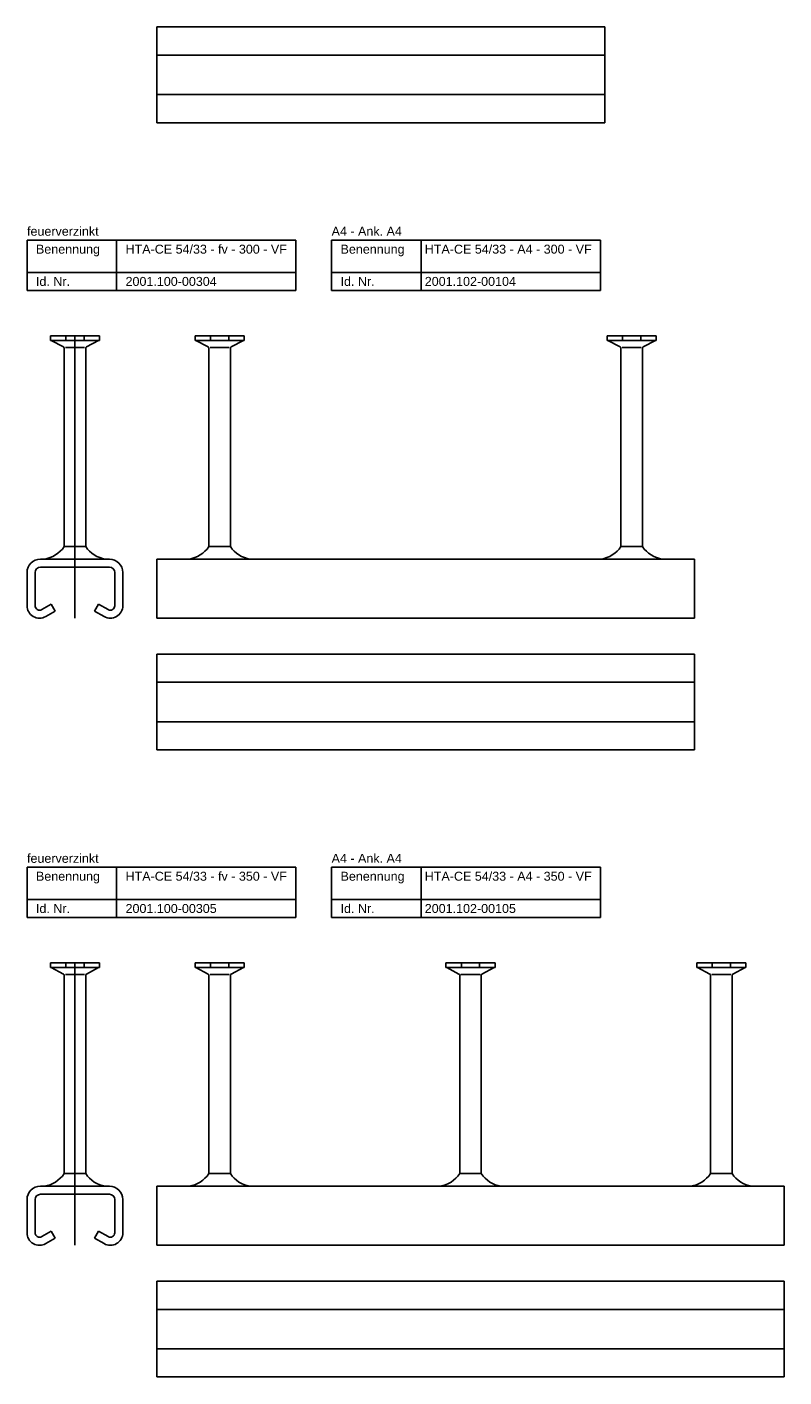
# Model space of a CAD drawing. Header units: inches. Extents: x 10 to 6153, y 9 to 3451.
# Tile 6 of 8: x 10 to 433, y 1759 to 2512. Entities that reach past the tile are written whole.
import ezdxf

# ---------------------------------------------------------------- set-up
doc = ezdxf.new("R2010")
doc.units = ezdxf.units.IN
doc.header["$MEASUREMENT"] = 0
doc.linetypes.add('MITTE2', pattern=[28.575, 19.05, -3.175, 3.175, -3.175])
doc.layers.add('Halfen', color=2, linetype='Continuous')
doc.styles.add('ARIAL50', font='arial.ttf', dxfattribs={"height": 5})

msp = doc.modelspace()

# ---------------------------------------------------------------- linework, layer by layer
at = {"layer": 'Halfen'}
for p, q in [((332.83, 2512.33), (82.83, 2512.33)), ((82.83, 2512.33), (82.83, 2458.83)), ((332.83, 2512.33), (332.83, 2458.83)), ((332.83, 2496.58), (82.83, 2496.58)), ((332.83, 2474.58), (82.83, 2474.58)), ((332.83, 2458.83), (82.83, 2458.83)), ((10.33, 2393.33), (160.33, 2393.33)), ((10.33, 2365.33), (10.33, 2393.33)), ((60.33, 2365.33), (60.33, 2393.33)), ((160.33, 2365.33), (160.33, 2393.33)), ((180.33, 2393.33), (330.33, 2393.33)), ((180.33, 2365.33), (180.33, 2393.33)), ((230.33, 2365.33), (230.33, 2393.33)), ((330.33, 2365.33), (330.33, 2393.33)), ((10.33, 2375.33), (160.33, 2375.33)), ((180.33, 2375.33), (330.33, 2375.33)), ((10.33, 2365.33), (160.33, 2365.33)), ((180.33, 2365.33), (330.33, 2365.33)), ((50.8, 2340.03), (23.35, 2340.03)), ((23.35, 2340.03), (23.35, 2337.33)), ((50.8, 2337.33), (23.35, 2337.33)), ((23.84, 2337.33), (30.65, 2333.75)), ((32, 2340.03), (32, 2337.33)), ((42.15, 2340.03), (42.15, 2337.33)), ((50.32, 2337.33), (43.51, 2333.75)), ((50.8, 2340.03), (50.8, 2337.33)), ((131.55, 2340.03), (104.1, 2340.03)), ((104.1, 2340.03), (104.1, 2337.33)), ((131.55, 2337.33), (104.1, 2337.33)), ((104.59, 2337.33), (111.4, 2333.75)), ((112.75, 2340.03), (112.75, 2337.33)), ((122.9, 2340.03), (122.9, 2337.33)), ((131.07, 2337.33), (124.26, 2333.75)), ((131.55, 2340.03), (131.55, 2337.33)), ((334.1, 2340.03), (361.55, 2340.03)), ((334.1, 2340.03), (334.1, 2337.33)), ((334.1, 2337.33), (361.55, 2337.33)), ((334.59, 2337.33), (341.4, 2333.75)), ((342.75, 2340.03), (342.75, 2337.33)), ((352.9, 2340.03), (352.9, 2337.33)), ((361.07, 2337.33), (354.26, 2333.75)), ((361.55, 2340.03), (361.55, 2337.33)), ((31.08, 2222.33), (31.08, 2333.05)), ((31.73, 2333.53), (42.37, 2333.53)), ((43.08, 2222.33), (43.08, 2333.05)), ((111.83, 2222.33), (111.83, 2333.05)), ((112.48, 2333.53), (123.12, 2333.53)), ((123.83, 2222.33), (123.83, 2333.05)), ((341.83, 2222.33), (341.83, 2333.05)), ((353.17, 2333.53), (342.53, 2333.53)), ((353.83, 2222.33), (353.83, 2333.05)), ((17.83, 2215.33), (56.33, 2215.33)), ((43.08, 2222.33), (31.08, 2222.33)), ((82.83, 2215.33), (382.83, 2215.33)), ((82.83, 2215.33), (82.83, 2182.33)), ((123.83, 2222.33), (111.83, 2222.33)), ((341.83, 2222.33), (353.83, 2222.33)), ((382.83, 2215.33), (382.83, 2182.33)), ((10.33, 2207.83), (10.33, 2189.33)), ((14.83, 2207.83), (14.83, 2189.33)), ((17.83, 2210.83), (56.33, 2210.83)), ((59.33, 2207.83), (59.33, 2189.33)), ((63.83, 2207.83), (63.83, 2189.33)), ((23.86, 2190.22), (18.58, 2187.17)), ((26.11, 2186.32), (20.83, 2183.27)), ((26.11, 2186.32), (23.86, 2190.22)), ((48.04, 2186.32), (50.29, 2190.22)), ((48.04, 2186.32), (53.33, 2183.27)), ((50.29, 2190.22), (55.58, 2187.17)), ((82.83, 2182.33), (382.83, 2182.33)), ((382.83, 2162.33), (82.83, 2162.33)), ((82.83, 2162.33), (82.83, 2108.83)), ((382.83, 2162.33), (382.83, 2108.83)), ((382.83, 2146.58), (82.83, 2146.58)), ((382.83, 2124.58), (82.83, 2124.58)), ((382.83, 2108.83), (82.83, 2108.83)), ((10.33, 2043.33), (160.33, 2043.33)), ((10.33, 2015.33), (10.33, 2043.33)), ((60.33, 2015.33), (60.33, 2043.33)), ((160.33, 2015.33), (160.33, 2043.33)), ((180.33, 2043.33), (330.33, 2043.33)), ((180.33, 2015.33), (180.33, 2043.33)), ((230.33, 2015.33), (230.33, 2043.33)), ((330.33, 2015.33), (330.33, 2043.33)), ((10.33, 2025.33), (160.33, 2025.33)), ((180.33, 2025.33), (330.33, 2025.33)), ((10.33, 2015.33), (160.33, 2015.33)), ((180.33, 2015.33), (330.33, 2015.33)), ((50.8, 1990.03), (23.35, 1990.03)), ((23.35, 1990.03), (23.35, 1987.33)), ((32, 1990.03), (32, 1987.33)), ((42.15, 1990.03), (42.15, 1987.33)), ((50.8, 1990.03), (50.8, 1987.33)), ((131.55, 1990.03), (104.1, 1990.03)), ((104.1, 1990.03), (104.1, 1987.33)), ((112.75, 1990.03), (112.75, 1987.33)), ((122.9, 1990.03), (122.9, 1987.33)), ((131.55, 1990.03), (131.55, 1987.33)), ((244.1, 1990.03), (271.55, 1990.03)), ((244.1, 1990.03), (244.1, 1987.33)), ((252.75, 1990.03), (252.75, 1987.33)), ((262.9, 1990.03), (262.9, 1987.33)), ((271.55, 1990.03), (271.55, 1987.33)), ((384.1, 1990.03), (411.55, 1990.03)), ((384.1, 1990.03), (384.1, 1987.33)), ((392.75, 1990.03), (392.75, 1987.33)), ((402.9, 1990.03), (402.9, 1987.33)), ((411.55, 1990.03), (411.55, 1987.33)), ((50.8, 1987.33), (23.35, 1987.33)), ((23.84, 1987.33), (30.65, 1983.75)), ((31.08, 1872.33), (31.08, 1983.05)), ((31.73, 1983.53), (42.37, 1983.53)), ((43.08, 1872.33), (43.08, 1983.05)), ((50.32, 1987.33), (43.51, 1983.75)), ((131.55, 1987.33), (104.1, 1987.33)), ((104.59, 1987.33), (111.4, 1983.75)), ((111.83, 1872.33), (111.83, 1983.05)), ((112.48, 1983.53), (123.12, 1983.53)), ((123.83, 1872.33), (123.83, 1983.05)), ((131.07, 1987.33), (124.26, 1983.75)), ((244.1, 1987.33), (271.55, 1987.33)), ((244.59, 1987.33), (251.4, 1983.75)), ((251.83, 1872.33), (251.83, 1983.05)), ((263.17, 1983.53), (252.53, 1983.53)), ((263.83, 1872.33), (263.83, 1983.05)), ((271.07, 1987.33), (264.26, 1983.75)), ((384.1, 1987.33), (411.55, 1987.33)), ((384.59, 1987.33), (391.4, 1983.75)), ((391.83, 1872.33), (391.83, 1983.05)), ((403.17, 1983.53), (392.53, 1983.53)), ((403.83, 1872.33), (403.83, 1983.05)), ((411.07, 1987.33), (404.26, 1983.75)), ((43.08, 1872.33), (31.08, 1872.33)), ((123.83, 1872.33), (111.83, 1872.33)), ((251.83, 1872.33), (263.83, 1872.33)), ((391.83, 1872.33), (403.83, 1872.33)), ((17.83, 1865.33), (56.33, 1865.33)), ((82.83, 1865.33), (432.83, 1865.33)), ((82.83, 1865.33), (82.83, 1832.33)), ((432.83, 1865.33), (432.83, 1832.33)), ((10.33, 1857.83), (10.33, 1839.33)), ((14.83, 1857.83), (14.83, 1839.33)), ((17.83, 1860.83), (56.33, 1860.83)), ((59.33, 1857.83), (59.33, 1839.33)), ((63.83, 1857.83), (63.83, 1839.33)), ((23.86, 1840.22), (18.58, 1837.17)), ((26.11, 1836.32), (23.86, 1840.22)), ((48.04, 1836.32), (50.29, 1840.22)), ((50.29, 1840.22), (55.58, 1837.17)), ((26.11, 1836.32), (20.83, 1833.27)), ((48.04, 1836.32), (53.33, 1833.27)), ((82.83, 1832.33), (432.83, 1832.33)), ((432.83, 1812.33), (82.83, 1812.33)), ((82.83, 1812.33), (82.83, 1758.83)), ((432.83, 1812.33), (432.83, 1758.83)), ((432.83, 1796.58), (82.83, 1796.58)), ((432.83, 1774.58), (82.83, 1774.58)), ((432.83, 1758.83), (82.83, 1758.83))]:
    msp.add_line(p, q, dxfattribs=at)
at = {"layer": 'Halfen', "color": 1, "linetype": 'MITTE2', "ltscale": 10}
for p, q in [((37.08, 2340.03), (37.08, 2182.33)), ((37.08, 1990.03), (37.08, 1832.33))]:
    msp.add_line(p, q, dxfattribs=at)
at = {"layer": 'Halfen'}
for centre, radius, start, end in [((30.28, 2333.05), 0.8, 0, 62.30053), ((43.88, 2333.05), 0.8, 117.69947, 180), ((111.03, 2333.05), 0.8, 0, 62.30053), ((124.63, 2333.05), 0.8, 117.69947, 180), ((341.03, 2333.05), 0.8, 0, 62.30053), ((354.63, 2333.05), 0.8, 117.69947, 180), ((17.83, 2207.83), 7.5, 90, 180), ((17.58, 2231.43), 16.28, 278.39749, 325.99929), ((56.57, 2231.43), 16.28, 214.00071, 261.60251), ((56.33, 2207.83), 7.5, 0, 90), ((98.33, 2231.43), 16.28, 278.39749, 325.99929), ((137.32, 2231.43), 16.28, 214.00071, 261.60251), ((328.33, 2231.43), 16.28, 278.39749, 325.99929), ((367.32, 2231.43), 16.28, 214.00071, 261.60251), ((17.83, 2207.83), 3, 90, 180), ((56.33, 2207.83), 3, 0, 90), ((17.33, 2189.33), 7, 180, 300), ((17.33, 2189.33), 2.5, 180, 300), ((56.83, 2189.33), 7, 240, 0), ((56.83, 2189.33), 2.5, 240, 0), ((30.28, 1983.05), 0.8, 0, 62.30053), ((43.88, 1983.05), 0.8, 117.69947, 180), ((111.03, 1983.05), 0.8, 0, 62.30053), ((124.63, 1983.05), 0.8, 117.69947, 180), ((251.03, 1983.05), 0.8, 0, 62.30053), ((264.63, 1983.05), 0.8, 117.69947, 180), ((391.03, 1983.05), 0.8, 0, 62.30053), ((404.63, 1983.05), 0.8, 117.69947, 180), ((17.58, 1881.43), 16.28, 278.39749, 325.99929), ((56.57, 1881.43), 16.28, 214.00071, 261.60251), ((98.33, 1881.43), 16.28, 278.39749, 325.99929), ((137.32, 1881.43), 16.28, 214.00071, 261.60251), ((238.33, 1881.43), 16.28, 278.39749, 325.99929), ((277.32, 1881.43), 16.28, 214.00071, 261.60251), ((378.33, 1881.43), 16.28, 278.39749, 325.99929), ((417.32, 1881.43), 16.28, 214.00071, 261.60251), ((17.83, 1857.83), 7.5, 90, 180), ((56.33, 1857.83), 7.5, 0, 90), ((17.83, 1857.83), 3, 90, 180), ((56.33, 1857.83), 3, 0, 90), ((17.33, 1839.33), 7, 180, 300), ((17.33, 1839.33), 2.5, 180, 300), ((56.83, 1839.33), 7, 240, 0), ((56.83, 1839.33), 2.5, 240, 0)]:
    msp.add_arc(centre, radius, start, end, dxfattribs=at)

# ---------------------------------------------------------------- texts
at = {"layer": 'Halfen', "style": 'ARIAL50'}
for s, p in [('feuerverzinkt', (10.33, 2395.83)), ('A4 - Ank. A4', (180.33, 2395.83)), ('Benennung', (15.33, 2385.83)), ('HTA-CE 54/33 - fv - 300 - VF', (65.33, 2385.83)), ('Benennung', (185.33, 2385.83)), ('HTA-CE 54/33 - A4 - 300 - VF', (232.33, 2385.83)), ('Id. Nr.', (15.33, 2367.83)), ('2001.100-00304', (65.33, 2367.83)), ('Id. Nr.', (185.33, 2367.83)), ('2001.102-00104', (232.33, 2367.83)), ('feuerverzinkt', (10.33, 2045.83)), ('A4 - Ank. A4', (180.33, 2045.83)), ('Benennung', (15.33, 2035.83)), ('HTA-CE 54/33 - fv - 350 - VF', (65.33, 2035.83)), ('Benennung', (185.33, 2035.83)), ('HTA-CE 54/33 - A4 - 350 - VF', (232.33, 2035.83)), ('Id. Nr.', (15.33, 2017.83)), ('2001.100-00305', (65.33, 2017.83)), ('Id. Nr.', (185.33, 2017.83)), ('2001.102-00105', (232.33, 2017.83))]:
    msp.add_text(s, height=5, dxfattribs=at).set_placement(p)

doc.saveas('drawing.dxf')
